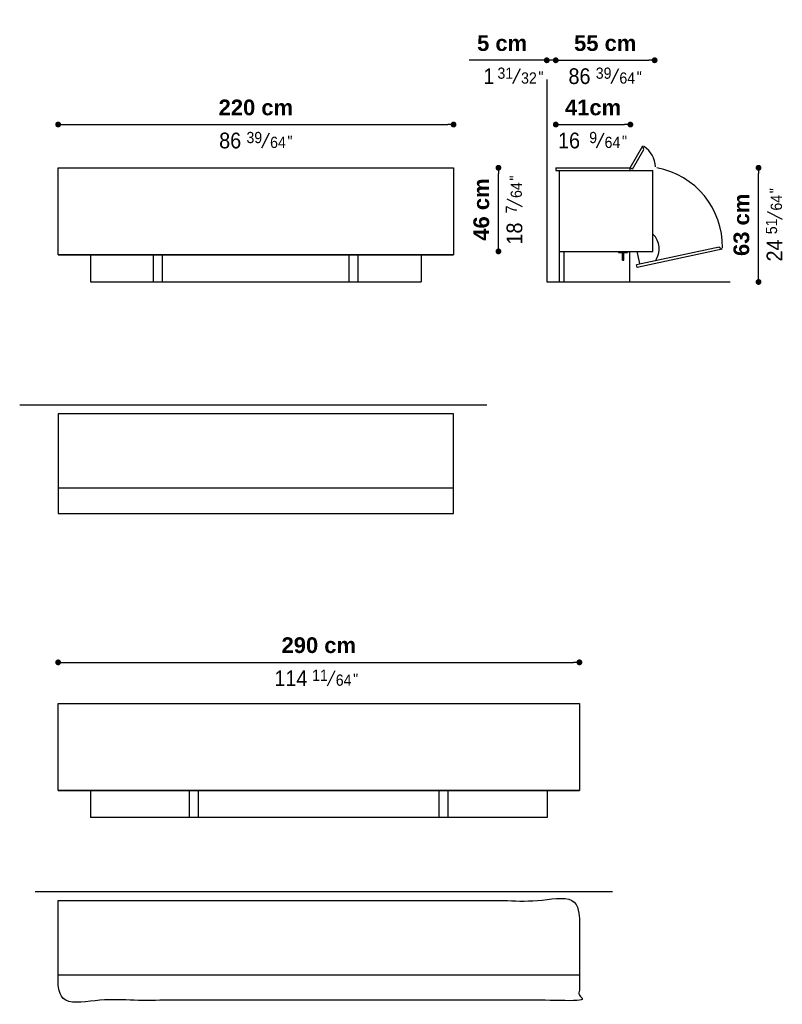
# Model space of a CAD drawing. Header units: millimetres. Extents: x -4 to 81, y -21 to 89.
import ezdxf
from ezdxf.enums import TextEntityAlignment as Align

# ---------------------------------------------------------------- set-up
doc = ezdxf.new("R2010")
doc.units = ezdxf.units.MM
for name, color, linetype in [('ARREDI_attrezzature', 3, 'Continuous'), ('PREDEFINITO', 7, 'Continuous'), ('quote', 1, 'Continuous')]:
    doc.layers.add(name, color=color, linetype=linetype)
doc.styles.add('H', font='swiss.ttf', dxfattribs={"height": 2})
doc.styles.add('HB', font='swissb.ttf', dxfattribs={"height": 1.75})
doc.styles.get("Standard").update_dxf_attribs({"font": 'ARIAL.TTF'})
doc.dimstyles.new('ISO-25', dxfattribs={"dimtxt": 2.5, "dimasz": 2.5, "dimexe": 1.25, "dimexo": 0.625, "dimtad": 1, "dimtxsty": 'Standard', "dimcen": 2.5, "dimadec": 0, "dimazin": 0, "dimtfac": 1, "dimtmove": 0, "dimatfit": 3, "dimfxl": 1, "dimarcsym": 0})

# ---------------------------------------------------------------- blocks, each defined once
blk = doc.blocks.new('_Dot')
at = {"color": 0, "linetype": 'ByBlock', "lineweight": -2}
blk.add_line((-0.5, 0), (-1, 0), dxfattribs=at)
at = {"color": 0, "linetype": 'ByBlock', "const_width": 0.5}
blk.add_lwpolyline([(-0.25, 0, 1), (0.25, 0, 1)], format="xyb", close=True, dxfattribs=at)
blk = doc.blocks.new('*D3')
at = {"layer": 'Defpoints', "color": 0}
for p in [(44.43, 77.09), (0.43, 72.28), (44.43, 72.28)]:
    blk.add_point(p, dxfattribs=at)
at = {"layer": 'quote', "color": 0, "lineweight": -2}
blk.add_line((1.08, 77.09), (43.78, 77.09), dxfattribs=at)
at = {"layer": 'quote', "color": 0, "lineweight": -2, "xscale": 0.65, "yscale": 0.65, "zscale": 0.65, "rotation": 180}
blk.add_blockref('_Dot', (0.43, 77.09), dxfattribs=at)
at = {"layer": 'quote', "color": 0, "lineweight": -2, "xscale": 0.65, "yscale": 0.65, "zscale": 0.65}
blk.add_blockref('_Dot', (44.43, 77.09), dxfattribs=at)
at = {"layer": 'quote', "color": 0, "insert": (22.43, 78.98), "char_height": 1.75, "attachment_point": 5, "style": 'HB'}
blk.add_mtext('220 cm', dxfattribs=at)
blk = doc.blocks.new('*D4')
at = {"layer": 'Defpoints', "color": 0}
for p in [(58.43, 17.26), (0.43, 12.7), (58.43, 12.7)]:
    blk.add_point(p, dxfattribs=at)
at = {"layer": 'quote', "color": 0, "lineweight": -2}
blk.add_line((1.08, 17.26), (57.78, 17.26), dxfattribs=at)
at = {"layer": 'quote', "color": 0, "lineweight": -2, "xscale": 0.65, "yscale": 0.65, "zscale": 0.65, "rotation": 180}
blk.add_blockref('_Dot', (0.43, 17.26), dxfattribs=at)
at = {"layer": 'quote', "color": 0, "lineweight": -2, "xscale": 0.65, "yscale": 0.65, "zscale": 0.65}
blk.add_blockref('_Dot', (58.43, 17.26), dxfattribs=at)
at = {"layer": 'quote', "color": 0, "insert": (29.43, 19.16), "char_height": 1.75, "attachment_point": 5, "style": 'HB'}
blk.add_mtext('290 cm', dxfattribs=at)
blk = doc.blocks.new('*D5')
at = {"layer": 'Defpoints', "color": 0}
for p in [(49.42, 72.28), (55.8, 72.28), (56.2, 62.98)]:
    blk.add_point(p, dxfattribs=at)
at = {"layer": 'quote', "color": 0, "lineweight": -2}
blk.add_line((49.42, 63.63), (49.42, 71.63), dxfattribs=at)
at = {"layer": 'quote', "color": 0, "lineweight": -2, "xscale": 0.65, "yscale": 0.65, "zscale": 0.65}
for p, rotation in [((49.42, 72.28), 90), ((49.42, 62.98), 270)]:
    blk.add_blockref('_Dot', p, dxfattribs=dict(at, rotation=rotation))
at = {"layer": 'quote', "color": 0, "insert": (47.52, 67.63), "char_height": 1.75, "attachment_point": 5, "rotation": 90, "style": 'HB'}
blk.add_mtext('46 cm', dxfattribs=at)
blk = doc.blocks.new('*D6')
at = {"layer": 'Defpoints', "color": 0}
for p in [(64.1, 77.09), (55.8, 72.28), (64.1, 72.28)]:
    blk.add_point(p, dxfattribs=at)
at = {"layer": 'quote', "color": 0, "lineweight": -2}
blk.add_line((56.45, 77.09), (63.45, 77.09), dxfattribs=at)
at = {"layer": 'quote', "color": 0, "lineweight": -2, "xscale": 0.65, "yscale": 0.65, "zscale": 0.65, "rotation": 180}
blk.add_blockref('_Dot', (55.8, 77.09), dxfattribs=at)
at = {"layer": 'quote', "color": 0, "lineweight": -2, "xscale": 0.65, "yscale": 0.65, "zscale": 0.65}
blk.add_blockref('_Dot', (64.1, 77.09), dxfattribs=at)
at = {"layer": 'quote', "color": 0, "insert": (59.95, 78.98), "char_height": 1.75, "attachment_point": 5, "style": 'HB'}
blk.add_mtext('41cm', dxfattribs=at)
blk = doc.blocks.new('*D7')
at = {"layer": 'Defpoints', "color": 0}
for p in [(54.8, 84.24), (54.8, 82.1), (55.8, 72.28)]:
    blk.add_point(p, dxfattribs=at)
at = {"layer": 'quote', "color": 0, "lineweight": -2}
for p, q in [((54.15, 84.24), (46.16, 84.24)), ((55.8, 84.24), (54.8, 84.24)), ((56.45, 84.24), (57.1, 84.24))]:
    blk.add_line(p, q, dxfattribs=at)
at = {"layer": 'quote', "color": 0, "lineweight": -2, "xscale": 0.65, "yscale": 0.65, "zscale": 0.65}
blk.add_blockref('_Dot', (54.8, 84.24), dxfattribs=at)
at = {"layer": 'quote', "color": 0, "lineweight": -2, "xscale": 0.65, "yscale": 0.65, "zscale": 0.65, "rotation": 180}
blk.add_blockref('_Dot', (55.8, 84.24), dxfattribs=at)
at = {"layer": 'quote', "color": 0, "insert": (49.83, 86.14), "char_height": 1.75, "attachment_point": 5, "style": 'HB'}
blk.add_mtext('5 cm', dxfattribs=at)
blk = doc.blocks.new('*D2')
at = {"layer": 'Defpoints', "color": 0}
for p in [(66.8, 84.24), (66.8, 72.4), (55.8, 72.28)]:
    blk.add_point(p, dxfattribs=at)
at = {"layer": 'quote', "color": 0, "lineweight": -2}
blk.add_line((56.45, 84.24), (66.15, 84.24), dxfattribs=at)
at = {"layer": 'quote', "color": 0, "lineweight": -2, "xscale": 0.65, "yscale": 0.65, "zscale": 0.65, "rotation": 180}
blk.add_blockref('_Dot', (55.8, 84.24), dxfattribs=at)
at = {"layer": 'quote', "color": 0, "lineweight": -2, "xscale": 0.65, "yscale": 0.65, "zscale": 0.65}
blk.add_blockref('_Dot', (66.8, 84.24), dxfattribs=at)
at = {"layer": 'quote', "color": 0, "insert": (61.3, 86.14), "char_height": 1.75, "attachment_point": 5, "style": 'HB'}
blk.add_mtext('55 cm', dxfattribs=at)
blk = doc.blocks.new('*D8')
at = {"layer": 'Defpoints', "color": 0}
for p in [(64.1, 72.28), (78.36, 72.28), (75.19, 59.58)]:
    blk.add_point(p, dxfattribs=at)
at = {"layer": 'quote', "color": 0, "lineweight": -2}
blk.add_line((78.36, 60.23), (78.36, 71.63), dxfattribs=at)
at = {"layer": 'quote', "color": 0, "lineweight": -2, "xscale": 0.65, "yscale": 0.65, "zscale": 0.65}
for p, rotation in [((78.36, 72.28), 90), ((78.36, 59.58), 270)]:
    blk.add_blockref('_Dot', p, dxfattribs=dict(at, rotation=rotation))
at = {"layer": 'quote', "color": 0, "insert": (76.46, 65.93), "char_height": 1.75, "attachment_point": 5, "rotation": 90, "style": 'HB'}
blk.add_mtext('63 cm', dxfattribs=at)

msp = doc.modelspace()

# ---------------------------------------------------------------- linework, layer by layer
at = {"color": 3}
for p, q in [((51.8359, 83.2984), (51.0006, 81.6023)), ((62.7738, 83.2984), (61.9385, 81.6023)), ((23.9083, 76.1404), (23.0729, 74.4443)), ((61.1303, 76.1404), (60.295, 74.4443)), ((50.3712, 68.8188), (52.0672, 67.9834)), ((79.3054, 67.4123), (81.0014, 66.577)), ((31.2163, 16.3155), (30.3809, 14.6194))]:
    msp.add_line(p, q, dxfattribs=at)
at = {"color": 2}
for p, q in [((-3.8474, 45.92), (48.116, 45.92)), ((-2.1176, -8.2258), (62.116, -8.2258))]:
    msp.add_line(p, q, dxfattribs=at)
at = {"layer": 'ARREDI_attrezzature', "color": 2}
for p, q in [((54.7961, 82.0954), (54.7961, 59.5845)), ((54.7961, 59.5845), (75.1871, 59.5845))]:
    msp.add_line(p, q, dxfattribs=at)
at = {"layer": 'ARREDI_attrezzature'}
for p, q in [((64.0961, 72.2845), (65.4961, 74.7094)), ((65.6059, 74.2996), (65.4961, 74.7094)), ((64.3559, 72.1345), (65.6059, 74.2996)), ((0.4305, 62.5845), (0.4305, 72.2845)), ((0.4305, 72.2845), (44.4305, 72.2845)), ((44.4305, 72.2845), (44.4305, 62.5845)), ((55.7961, 72.2845), (64.0961, 72.2845)), ((55.7961, 72.2845), (55.7961, 71.9845)), ((55.7961, 71.9845), (66.5961, 71.9845)), ((56.1961, 71.9845), (56.1961, 62.9845)), ((64.0961, 71.9845), (64.0961, 72.2845)), ((64.3559, 72.1345), (64.0961, 72.2845)), ((66.5961, 62.9845), (66.5961, 71.9845)), ((44.4305, 62.5845), (0.4305, 62.5845)), ((0.4305, 62.5845), (44.4305, 62.5845)), ((4.0305, 62.5845), (4.0305, 59.5845)), ((11.0305, 59.5845), (11.0305, 62.5845)), ((12.0305, 59.5845), (12.0305, 62.5845)), ((32.8305, 59.5845), (32.8305, 62.5845)), ((33.8305, 59.5845), (33.8305, 62.5845)), ((40.8305, 62.5845), (40.8305, 59.5845)), ((56.1961, 62.9845), (66.5961, 62.9845)), ((56.1961, 62.9845), (56.1961, 59.5845)), ((56.6961, 62.9845), (56.6961, 59.5845)), ((62.7961, 62.9845), (62.7961, 62.8445)), ((62.7961, 62.8445), (63.2261, 62.8445)), ((63.2261, 61.9845), (63.2261, 62.8445)), ((63.3661, 62.8445), (63.7961, 62.8445)), ((63.3661, 61.9845), (63.3661, 62.8445)), ((63.7961, 62.9845), (63.7961, 62.8445)), ((63.9961, 62.9845), (63.9961, 59.5845)), ((73.9764, 63.4491), (64.7818, 61.4947)), ((74.3322, 63.218), (64.8442, 61.2013)), ((65.1648, 61.617), (64.8741, 62.9845)), ((73.9764, 63.4491), (74.3322, 63.218)), ((63.2261, 61.9845), (63.3661, 61.9845)), ((64.8442, 61.2013), (64.7818, 61.4947)), ((4.0305, 59.5845), (40.8305, 59.5845)), ((0.4305, 3), (0.4305, 12.7)), ((0.4305, 12.7), (58.4305, 12.7)), ((58.4305, 12.7), (58.4305, 3)), ((58.4305, 3), (0.4305, 3)), ((0.4305, 3), (58.4305, 3)), ((0.4305, 3), (58.4305, 3)), ((4.0305, 3), (4.0305, 0)), ((15.0305, 0), (15.0305, 3)), ((16.0305, 0), (16.0305, 3)), ((42.8305, 0), (42.8305, 3)), ((43.8305, 0), (43.8305, 3)), ((54.8305, 3), (54.8305, 0)), ((54.8305, 0), (4.0305, 0))]:
    msp.add_line(p, q, dxfattribs=at)
for points in [[(44.4305, 44.92), (0.4305, 44.92)], [(0.4305, 44.92), (0.4305, 33.8223)], [(44.4305, 33.8223), (44.4305, 44.92)], [(44.4305, 36.62), (0.4305, 36.62)], [(0.4305, 33.8223), (44.4305, 33.8223)]]:
    msp.add_lwpolyline(points, dxfattribs=at)
for centre, radius, start, end in [((64.0961, 72.2845), 2.8, 2.291616, 56.964248), ((65.495, 63.5527), 8.8435, 358.855319, 79.846203), ((65.1214, 63.264), 2.2, 323.014332, 47.909779)]:
    msp.add_arc(centre, radius, start, end, dxfattribs=at)
at = {"layer": 'PREDEFINITO', "color": 3}
msp.add_open_spline([(0.4305, -9.232), (0.4305, -14.7809), (0.4305, -20.3298), (29.4305, -20.3298), (58.4305, -20.3298), (58.4305, -14.7809), (58.4305, -9.232), (29.4305, -9.232), (0.4305, -9.232)], degree=2, knots=[59.18143305, 59.18143305, 59.18143305, 70.27919377, 70.27919377, 114.27919377, 114.27919377, 125.37695448, 125.37695448, 169.37695448, 169.37695448, 169.37695448], dxfattribs=at)
msp.add_open_spline([(58.4305, -17.532), (29.4305, -17.532), (0.4305, -17.532)], degree=2, dxfattribs=at)

# ---------------------------------------------------------------- texts
at = {"style": 'H', "width": 0.9}
for s, height, p in [('1', 1.7489, (48.3633, 81.5972)), ('31', 1.24923, (50.1841, 82.1795)), ('86', 1.74892, (58.4389, 81.5972)), ('39', 1.24923, (61.122, 82.1795)), ('32', 1.24923, (52.815, 81.6418)), ('"', 1.2492, (54.1542, 81.743)), ('64', 1.24923, (63.753, 81.6418)), ('"', 1.2492, (65.0921, 81.743)), ('86', 1.74892, (19.5734, 74.4392)), ('39', 1.24923, (22.2565, 75.0215)), ('64', 1.24923, (24.8874, 74.4838)), ('"', 1.2492, (26.2266, 74.585)), ('16', 1.74892, (57.2757, 74.4392)), ('9', 1.2492, (59.9589, 75.0215)), ('64', 1.24923, (62.1094, 74.4838)), ('"', 1.2492, (63.4486, 74.585)), ('11', 1.24923, (29.5644, 15.1966)), ('114', 1.74892, (26.327, 14.6143)), ('64', 1.24923, (32.1954, 14.6589)), ('"', 1.2492, (33.5345, 14.7601))]:
    msp.add_text(s, height=height, dxfattribs=at).set_placement(p, align=Align.CENTER)
for s, height, p in [('"', 1.2492, (51.9265, 71.137)), ('64', 1.24923, (52.0277, 69.7979)), ('"', 1.2492, (80.8607, 69.7306)), ('64', 1.24923, (80.962, 68.3914)), ('7', 1.2492, (51.4901, 67.6473)), ('18', 1.74892, (52.0723, 64.9642)), ('51', 1.24923, (80.4243, 65.7605)), ('24', 1.74892, (81.0065, 63.0774))]:
    msp.add_text(s, height=height, rotation=90, dxfattribs=at).set_placement(p, align=Align.CENTER)

# ---------------------------------------------------------------- dimensions: what is measured, and where the dimension line sits
at = {"layer": 'quote'}
for base, p1, p2, text, picture, middle in [((54.7961, 84.2446), (55.7961, 72.2845), (54.7961, 82.0954), '5 cm', '*D7', (49.8277, 86.144)), ((66.796, 84.2446), (55.7961, 72.2845), (66.796, 72.3965), '55 cm', '*D2', (61.296, 86.144)), ((44.4305, 77.0866), (0.4305, 72.2845), (44.4305, 72.2845), '220 cm', '*D3', (22.4305, 78.9848)), ((64.0961, 77.0866), (55.7961, 72.2845), (64.0961, 72.2845), '41cm', '*D6', (59.9461, 78.9836)), ((58.4305, 17.2617), (0.4305, 12.7), (58.4305, 12.7), '290 cm', '*D4', (29.4305, 19.1622))]:
    dim = msp.add_linear_dim(base=base, p1=p1, p2=p2, text=text, dimstyle='ISO-25', override={"dimtxt": 1.75, "dimasz": 0.65, "dimgap": 1, "dimlfac": 5, "dimtxsty": 'HB', "dimblk": 'DOT', "dimse1": 1, "dimse2": 1}, dxfattribs=at)
    dim.commit()
    dim.dimension.update_dxf_attribs({"geometry": picture, "text_midpoint": middle})
for base, p1, p2, text, picture, middle in [((49.4249, 72.2845), (56.1961, 62.9845), (55.7961, 72.2845), '46 cm', '*D5', (47.5244, 67.6345)), ((78.3592, 72.2845), (75.1871, 59.5845), (64.0961, 72.2845), '63 cm', '*D8', (76.4586, 65.9345))]:
    dim = msp.add_linear_dim(base=base, p1=p1, p2=p2, angle=90, text=text, dimstyle='ISO-25', override={"dimtxt": 1.75, "dimasz": 0.65, "dimgap": 1, "dimlfac": 5, "dimtxsty": 'HB', "dimblk": 'DOT', "dimse1": 1, "dimse2": 1}, dxfattribs=at)
    dim.commit()
    dim.dimension.update_dxf_attribs({"geometry": picture, "text_midpoint": middle})

doc.saveas('drawing.dxf')
